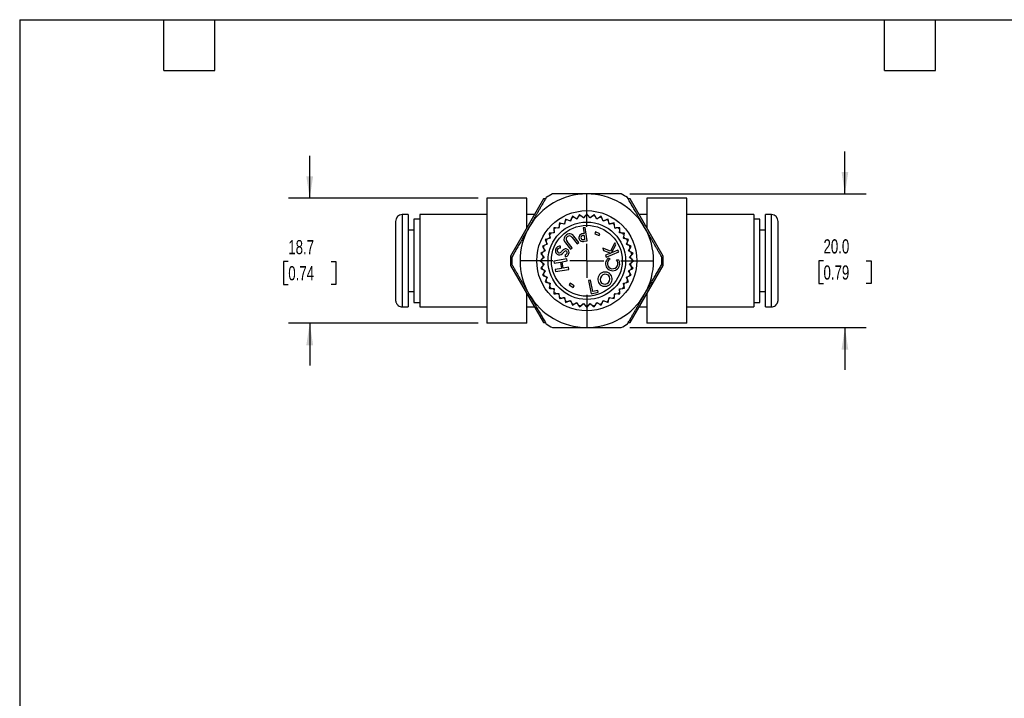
# Model space of a CAD drawing. Header units: millimetres. Extents: x 6 to 273, y 6 to 210.
# Tile 6 of 14: x 6 to 154, y 108 to 210. Entities that reach past the tile are written whole.
import ezdxf

# ---------------------------------------------------------------- set-up
doc = ezdxf.new("R2010")
doc.units = ezdxf.units.MM
doc.linetypes.add('SLD-Center', pattern=[19.05, 15.24, -1.27, 1.27, -1.27])
doc.linetypes.add('SLD-Solid', pattern=[0])
doc.layers.add('CENTER', color=40, linetype='SLD-Center')
doc.layers.add('DIMENSIONS', color=140, linetype='SLD-Solid', lineweight=25)
doc.layers.add('TEXT', color=140, linetype='SLD-Solid', lineweight=25)
doc.styles.add('SLDTEXTSTYLE0', font='TXT', dxfattribs={"width": 0.7})
doc.dimstyles.new('SLDDIMSTYLE0', dxfattribs={"dimtxt": 2.158008, "dimasz": 3.302, "dimexe": 0, "dimexo": 0.0625, "dimgap": 0.539502, "dimtad": 0, "dimtih": 1, "dimtoh": 1, "dimdec": 1, "dimrnd": 1e-09, "dimzin": 12, "dimdsep": 46, "dimtxsty": 'SLDTEXTSTYLE0', "dimsah": 1, "dimcen": 0.09, "dimadec": 0, "dimazin": 3, "dimtfac": 1, "dimtdec": 1, "dimtmove": 0, "dimatfit": 0, "dimfxl": 0, "dimfrac": 2, "dimtolj": 1, "dimtzin": 12, "dimarcsym": 0})
doc.dimstyles.new('SLDDIMSTYLE5', dxfattribs={"dimtxt": 2.158008, "dimasz": 3.302, "dimexe": 0, "dimexo": 0.0625, "dimgap": 0.539502, "dimtad": 0, "dimtih": 1, "dimtoh": 1, "dimdec": 1, "dimrnd": 1e-09, "dimzin": 4, "dimdsep": 46, "dimtxsty": 'SLDTEXTSTYLE0', "dimsah": 1, "dimcen": 0.09, "dimadec": 0, "dimazin": 1, "dimtfac": 1, "dimtdec": 1, "dimtmove": 0, "dimatfit": 0, "dimfxl": 0, "dimfrac": 2, "dimtolj": 1, "dimtzin": 12, "dimarcsym": 0})

# ---------------------------------------------------------------- blocks, each defined once
blk = doc.blocks.new('_D_7')
at = {"layer": 'DIMENSIONS'}
for p, q in [((49.79, 182.81), (49.79, 189.16)), ((75.02, 182.81), (46.61, 182.81)), ((46.58, 173.35), (45.86, 173.35)), ((45.86, 173.35), (45.86, 169.92)), ((53, 173.35), (53.72, 173.35)), ((53.72, 173.35), (53.72, 169.92)), ((45.86, 169.92), (46.58, 169.92)), ((53.72, 169.92), (53, 169.92)), ((75.02, 164.11), (46.61, 164.11)), ((49.79, 164.11), (49.79, 157.76))]:
    blk.add_line(p, q, dxfattribs=at)
for points in [[(49.79, 182.81), (50.3, 186.11), (49.28, 186.11)], [(49.79, 164.11), (49.28, 160.81), (50.3, 160.81)]]:
    blk.add_solid(points, dxfattribs=at)
at = {"layer": 'DIMENSIONS', "char_height": 2.117, "attachment_point": 1, "style": 'SLDTEXTSTYLE0'}
for s, insert in [('18.7', (46.58, 176.56)), ('0.74', (46.58, 172.65))]:
    blk.add_mtext(s, dxfattribs=dict(at, insert=insert))
blk = doc.blocks.new('_D_8')
at = {"layer": 'DIMENSIONS'}
for p, q in [((129.95, 183.46), (129.95, 189.81)), ((97.72, 183.46), (133.12, 183.46)), ((126.74, 173.46), (126.02, 173.46)), ((126.02, 173.46), (126.02, 170.03)), ((133.15, 173.46), (133.88, 173.46)), ((133.88, 173.46), (133.88, 170.03)), ((126.02, 170.03), (126.74, 170.03)), ((133.88, 170.03), (133.15, 170.03)), ((97.72, 163.46), (133.12, 163.46)), ((129.95, 163.46), (129.95, 157.11))]:
    blk.add_line(p, q, dxfattribs=at)
for points in [[(129.95, 183.46), (130.45, 186.76), (129.44, 186.76)], [(129.95, 163.46), (129.44, 160.16), (130.45, 160.16)]]:
    blk.add_solid(points, dxfattribs=at)
at = {"layer": 'DIMENSIONS', "char_height": 2.117, "attachment_point": 1, "style": 'SLDTEXTSTYLE0'}
for s, insert in [('20.0', (126.74, 176.67)), ('0.79', (126.74, 172.76))]:
    blk.add_mtext(s, dxfattribs=dict(at, insert=insert))
blk = doc.blocks.new('SW_CENTERMARKSYMBOL_3')
at = {"layer": 'CENTER', "color": 0}
for p, q in [((0, 5.08), (0, 10.04)), ((0, 0), (0, 2.54)), ((-5.08, 0), (-10.04, 0)), ((0, 0), (-2.54, 0)), ((0, 0), (0, -2.54)), ((0, 0), (2.54, 0)), ((5.08, 0), (10.04, 0)), ((0, -5.08), (0, -10.04))]:
    blk.add_line(p, q, dxfattribs=at)

msp = doc.modelspace()

# ---------------------------------------------------------------- linework, layer by layer
for p, q in [((76.29, 182.81), (76.29, 164.11)), ((82.29, 182.81), (76.29, 182.81)), ((84.8, 182.71), (79.86, 174.16)), ((82.29, 178.37), (82.29, 182.81)), ((85.09, 182.71), (84.8, 182.71)), ((97.79, 182.71), (97.5, 182.71)), ((102.72, 174.16), (97.79, 182.71)), ((100.29, 182.81), (100.29, 178.37)), ((106.29, 182.81), (100.29, 182.81)), ((106.29, 164.11), (106.29, 182.81)), ((64.54, 180.36), (63.64, 180.36)), ((63.64, 180.36), (63.64, 166.56)), ((64.54, 180.36), (64.54, 166.56)), ((76.29, 180.36), (66.29, 180.36)), ((66.29, 180.36), (66.29, 166.56)), ((83.44, 180.36), (82.29, 180.36)), ((89.13, 180.12), (89.03, 179.87)), ((89.36, 179.98), (89.13, 180.12)), ((89.79, 179.71), (89.36, 179.98)), ((90.06, 180.15), (89.79, 179.71)), ((90.2, 180.37), (90.06, 180.15)), ((90.4, 180.2), (90.2, 180.37)), ((90.79, 179.87), (90.4, 180.2)), ((91.12, 180.26), (90.79, 179.87)), ((91.29, 180.46), (91.12, 180.26)), ((91.46, 180.26), (91.29, 180.46)), ((91.8, 179.87), (91.46, 180.26)), ((92.18, 180.2), (91.8, 179.87)), ((92.39, 180.37), (92.18, 180.2)), ((92.53, 180.15), (92.39, 180.37)), ((92.79, 179.71), (92.53, 180.15)), ((93.23, 179.98), (92.79, 179.71)), ((93.45, 180.12), (93.23, 179.98)), ((93.56, 179.87), (93.45, 180.12)), ((100.29, 180.36), (99.14, 180.36)), ((116.29, 180.36), (106.29, 180.36)), ((116.29, 180.36), (116.29, 166.56)), ((118.94, 180.36), (118.04, 180.36)), ((118.04, 166.56), (118.04, 180.36)), ((118.94, 166.56), (118.94, 180.36)), ((62.64, 179.36), (62.64, 167.61)), ((66.29, 179.71), (65.39, 179.71)), ((65.39, 179.71), (65.39, 167.21)), ((86.96, 178.37), (87.13, 178.51)), ((87.16, 178.86), (87.12, 178.35)), ((87.18, 179.12), (87.16, 178.86)), ((87.44, 179.06), (87.18, 179.12)), ((87.93, 178.94), (87.44, 179.06)), ((88.05, 179.44), (87.93, 178.94)), ((88.11, 179.7), (88.05, 179.44)), ((88.36, 179.59), (88.11, 179.7)), ((88.83, 179.4), (88.36, 179.59)), ((88.7, 179.47), (88.88, 179.55)), ((89.03, 179.87), (88.83, 179.4)), ((89.67, 179.8), (89.86, 179.85)), ((92.72, 179.85), (92.91, 179.8)), ((93.75, 179.4), (93.56, 179.87)), ((93.7, 179.55), (93.89, 179.47)), ((94.22, 179.59), (93.75, 179.4)), ((94.47, 179.7), (94.22, 179.59)), ((94.53, 179.44), (94.47, 179.7)), ((94.65, 178.94), (94.53, 179.44)), ((95.15, 179.06), (94.65, 178.94)), ((95.41, 179.12), (95.15, 179.06)), ((95.43, 178.86), (95.41, 179.12)), ((95.47, 178.35), (95.43, 178.86)), ((95.46, 178.51), (95.63, 178.36)), ((117.19, 179.71), (116.29, 179.71)), ((117.19, 167.21), (117.19, 179.71)), ((119.94, 167.61), (119.94, 179.36)), ((65.39, 178.06), (64.54, 178.06)), ((85.89, 177.59), (85.63, 177.57)), ((85.63, 177.57), (85.69, 177.31)), ((85.65, 176.79), (85.76, 176.96)), ((85.69, 177.31), (85.81, 176.82)), ((86.4, 177.63), (85.89, 177.59)), ((86.23, 177.62), (86.38, 177.79)), ((86.34, 178.41), (86.36, 178.14)), ((86.61, 178.39), (86.34, 178.41)), ((86.36, 178.14), (86.4, 177.63)), ((87.12, 178.35), (86.61, 178.39)), ((90.11, 176.18), (89.34, 177.15)), ((91.06, 178.42), (90.75, 178.38)), ((90.75, 178.38), (90.88, 177.52)), ((91.01, 176.66), (90.92, 177.25)), ((91.35, 176.45), (91.06, 178.42)), ((92.57, 177.77), (92.47, 177.51)), ((92.47, 177.51), (93.14, 177.25)), ((93.24, 177.5), (92.57, 177.77)), ((93.14, 177.25), (93.24, 177.5)), ((95.98, 178.39), (95.47, 178.35)), ((96.24, 178.41), (95.98, 178.39)), ((96.18, 177.63), (96.22, 178.14)), ((96.69, 177.59), (96.18, 177.63)), ((96.21, 177.79), (96.34, 177.63)), ((96.22, 178.14), (96.24, 178.41)), ((96.95, 177.57), (96.69, 177.59)), ((96.77, 176.82), (96.89, 177.31)), ((96.89, 177.31), (96.95, 177.57)), ((118.04, 178.06), (117.19, 178.06)), ((84.88, 175.72), (84.63, 175.62)), ((84.63, 175.62), (84.77, 175.39)), ((85.35, 175.92), (84.88, 175.72)), ((85.31, 176.7), (85.05, 176.64)), ((85.05, 176.64), (85.16, 176.39)), ((85.16, 176.39), (85.35, 175.92)), ((85.81, 176.82), (85.31, 176.7)), ((87.33, 175.35), (87.33, 175.65)), ((88.08, 176.15), (88.85, 175.18)), ((89.11, 175.38), (88.34, 176.35)), ((89.08, 176.94), (89.85, 175.98)), ((89.85, 175.98), (90.11, 176.18)), ((90.91, 176.39), (91.35, 176.45)), ((95.51, 176.16), (94.84, 174.88)), ((94.98, 174.66), (95.65, 175.82)), ((95.65, 175.82), (95.51, 176.16)), ((97.27, 176.7), (96.77, 176.82)), ((96.83, 176.96), (96.93, 176.79)), ((97.23, 175.92), (97.43, 176.39)), ((97.7, 175.72), (97.23, 175.92)), ((97.53, 176.64), (97.27, 176.7)), ((97.43, 176.39), (97.53, 176.64)), ((97.95, 175.62), (97.7, 175.72)), ((97.81, 175.39), (97.95, 175.62)), ((84.6, 174.69), (84.38, 174.55)), ((84.38, 174.55), (84.55, 174.35)), ((84.55, 174.35), (84.88, 173.96)), ((85.04, 174.96), (84.6, 174.69)), ((84.76, 173.88), (84.77, 174.07)), ((84.77, 175.39), (85.04, 174.96)), ((84.9, 174.89), (84.95, 175.08)), ((87.68, 175.02), (87.5, 174.82)), ((87.64, 174.56), (87.85, 174.77)), ((88.04, 174.34), (88.07, 174.07)), ((88.85, 175.18), (89.11, 175.38)), ((93.67, 175.32), (93.8, 175)), ((94.84, 174.88), (93.67, 175.32)), ((93.8, 175), (94.9, 174.62)), ((94.9, 174.62), (94.09, 174.29)), ((94.09, 174.29), (94.21, 174.01)), ((94.21, 174.01), (96.08, 174.78)), ((95.96, 175.06), (94.98, 174.66)), ((96.08, 174.78), (95.96, 175.06)), ((97.54, 174.96), (97.81, 175.39)), ((97.98, 174.69), (97.54, 174.96)), ((97.64, 175.08), (97.68, 174.9)), ((97.7, 173.96), (98.03, 174.35)), ((97.81, 174.07), (97.83, 173.88)), ((98.21, 174.55), (97.98, 174.69)), ((98.03, 174.35), (98.21, 174.55)), ((79.86, 172.75), (84.8, 164.21)), ((84.49, 173.63), (84.29, 173.46)), ((84.29, 173.46), (84.49, 173.29)), ((84.55, 172.57), (84.38, 172.36)), ((84.88, 173.96), (84.49, 173.63)), ((84.49, 173.29), (84.88, 172.95)), ((84.88, 172.95), (84.55, 172.57)), ((88.31, 173.74), (86.33, 173.39)), ((86.33, 173.39), (86.39, 173.08)), ((86.39, 173.08), (87.34, 173.25)), ((87.34, 173.25), (87.5, 172.3)), ((87.59, 173.29), (88.36, 173.43)), ((87.76, 172.35), (87.59, 173.29)), ((88.36, 173.43), (88.31, 173.74)), ((94.8, 173.77), (94.47, 173.83)), ((94.78, 173.76), (94.8, 173.77)), ((96.07, 173.55), (95.74, 173.61)), ((98.09, 173.63), (97.7, 173.96)), ((97.7, 172.95), (98.09, 173.29)), ((98.03, 172.57), (97.7, 172.95)), ((97.79, 164.21), (102.72, 172.75)), ((98.21, 172.36), (98.03, 172.57)), ((98.29, 173.46), (98.09, 173.63)), ((98.09, 173.29), (98.29, 173.46)), ((84.38, 172.36), (84.6, 172.22)), ((84.6, 172.22), (85.04, 171.96)), ((84.77, 171.52), (84.63, 171.29)), ((84.63, 171.29), (84.88, 171.19)), ((85.04, 171.96), (84.77, 171.52)), ((84.88, 171.19), (85.35, 171)), ((87.5, 172.3), (86.55, 172.14)), ((86.55, 172.14), (86.61, 171.83)), ((86.61, 171.83), (88.58, 172.17)), ((88.53, 172.48), (87.76, 172.35)), ((88.58, 172.17), (88.53, 172.48)), ((97.23, 171), (97.7, 171.19)), ((97.54, 171.96), (97.98, 172.22)), ((97.81, 171.52), (97.54, 171.96)), ((97.7, 171.19), (97.95, 171.29)), ((97.95, 171.29), (97.81, 171.52)), ((97.98, 172.22), (98.21, 172.36)), ((85.16, 170.53), (85.05, 170.28)), ((85.05, 170.28), (85.31, 170.22)), ((85.35, 171), (85.16, 170.53)), ((85.28, 170.85), (85.2, 171.06)), ((85.31, 170.22), (85.81, 170.1)), ((85.69, 169.6), (85.63, 169.34)), ((85.77, 169.94), (85.65, 170.12)), ((85.81, 170.1), (85.69, 169.6)), ((88.79, 170.08), (88.65, 169.85)), ((88.65, 169.85), (89.26, 169.47)), ((89.41, 169.7), (88.79, 170.08)), ((89.26, 169.47), (89.41, 169.7)), ((91.83, 170.55), (91.52, 170.48)), ((91.52, 170.48), (91.96, 168.53)), ((92.21, 168.86), (91.83, 170.55)), ((96.77, 170.1), (97.27, 170.22)), ((96.89, 169.6), (96.77, 170.1)), ((96.93, 170.12), (96.82, 169.94)), ((96.95, 169.34), (96.89, 169.6)), ((97.43, 170.53), (97.23, 171)), ((97.27, 170.22), (97.53, 170.28)), ((97.38, 171.05), (97.3, 170.84)), ((97.53, 170.28), (97.43, 170.53)), ((64.54, 168.86), (65.39, 168.86)), ((82.29, 164.11), (82.29, 168.55)), ((85.63, 169.34), (85.89, 169.32)), ((85.89, 169.32), (86.4, 169.28)), ((86.36, 168.77), (86.34, 168.51)), ((86.34, 168.51), (86.61, 168.53)), ((86.4, 169.28), (86.36, 168.77)), ((86.61, 168.53), (87.12, 168.57)), ((87.11, 168.41), (86.97, 168.54)), ((87.12, 168.57), (87.16, 168.06)), ((91.96, 168.53), (92.99, 168.76)), ((92.93, 169.02), (92.21, 168.86)), ((92.99, 168.76), (92.93, 169.02)), ((95.43, 168.06), (95.47, 168.57)), ((95.47, 168.57), (95.98, 168.53)), ((95.62, 168.54), (95.47, 168.42)), ((95.98, 168.53), (96.24, 168.51)), ((96.18, 169.28), (96.69, 169.32)), ((96.22, 168.77), (96.18, 169.28)), ((96.24, 168.51), (96.22, 168.77)), ((96.69, 169.32), (96.95, 169.34)), ((100.29, 168.55), (100.29, 164.11)), ((117.19, 168.86), (118.04, 168.86)), ((63.04, 166.76), (63.04, 166.8)), ((65.39, 167.21), (66.29, 167.21)), ((87.16, 168.06), (87.18, 167.79)), ((87.18, 167.79), (87.44, 167.86)), ((87.44, 167.86), (87.93, 167.98)), ((87.95, 167.82), (87.79, 167.92)), ((87.93, 167.98), (88.05, 167.48)), ((88.05, 167.48), (88.11, 167.22)), ((88.11, 167.22), (88.36, 167.32)), ((88.36, 167.32), (88.83, 167.52)), ((88.87, 167.37), (88.7, 167.44)), ((88.83, 167.52), (89.03, 167.05)), ((89.03, 167.05), (89.13, 166.8)), ((89.13, 166.8), (89.36, 166.94)), ((89.36, 166.94), (89.79, 167.21)), ((89.79, 167.21), (90.06, 166.77)), ((90.06, 166.77), (90.2, 166.54)), ((90.2, 166.54), (90.4, 166.72)), ((90.4, 166.72), (90.79, 167.05)), ((90.88, 166.92), (90.66, 166.94)), ((90.79, 167.05), (91.12, 166.66)), ((91.12, 166.66), (91.29, 166.46)), ((91.29, 166.46), (91.46, 166.66)), ((91.46, 166.66), (91.8, 167.05)), ((91.92, 166.94), (91.7, 166.92)), ((91.8, 167.05), (92.18, 166.72)), ((92.18, 166.72), (92.39, 166.54)), ((92.39, 166.54), (92.53, 166.77)), ((92.53, 166.77), (92.79, 167.21)), ((92.79, 167.21), (93.23, 166.94)), ((93.23, 166.94), (93.45, 166.8)), ((93.45, 166.8), (93.56, 167.05)), ((93.56, 167.05), (93.75, 167.52)), ((93.89, 167.45), (93.71, 167.37)), ((93.75, 167.52), (94.22, 167.32)), ((94.22, 167.32), (94.47, 167.22)), ((94.47, 167.22), (94.53, 167.48)), ((94.53, 167.48), (94.65, 167.98)), ((94.8, 167.92), (94.63, 167.82)), ((94.65, 167.98), (95.15, 167.86)), ((95.15, 167.86), (95.41, 167.79)), ((95.41, 167.79), (95.43, 168.06)), ((116.29, 167.21), (117.19, 167.21)), ((119.54, 166.8), (119.54, 166.76)), ((63.64, 166.56), (64.54, 166.56)), ((66.29, 166.56), (76.29, 166.56)), ((82.29, 166.56), (83.44, 166.56)), ((99.14, 166.56), (100.29, 166.56)), ((106.29, 166.56), (116.29, 166.56)), ((118.04, 166.56), (118.94, 166.56)), ((82.29, 164.11), (76.29, 164.11)), ((84.8, 164.21), (85.09, 164.21)), ((97.5, 164.21), (97.79, 164.21)), ((106.29, 164.11), (100.29, 164.11))]:
    msp.add_line(p, q)
at = {"flags": 128}
for points in [[(90.68, 179.98), (90.7, 179.98), (90.88, 179.99)], [(91.71, 179.99), (91.89, 179.98), (91.9, 179.98)], [(87.78, 178.99), (87.89, 179.05), (87.97, 179.1)], [(94.62, 179.1), (94.7, 179.05), (94.81, 178.99)], [(85.2, 175.87), (85.23, 175.93), (85.28, 176.05)], [(97.31, 176.05), (97.36, 175.93), (97.38, 175.88)], [(84.77, 172.85), (84.76, 173.01), (84.75, 173.05)], [(97.83, 173.06), (97.83, 173.01), (97.81, 172.84)], [(84.95, 171.83), (84.95, 171.83), (84.9, 172.04)], [(97.69, 172.04), (97.64, 171.83), (97.63, 171.82)], [(86.38, 169.12), (86.31, 169.21), (86.25, 169.28)], [(96.33, 169.28), (96.28, 169.21), (96.21, 169.13)], [(89.86, 167.07), (89.81, 167.08), (89.66, 167.11)], [(92.93, 167.12), (92.77, 167.08), (92.72, 167.07)]]:
    msp.add_lwpolyline(points, dxfattribs=at)
for radius in [7.5, 5.8, 5.31]:
    msp.add_circle((91.29, 173.46), radius)
for centre, radius, start, end in [((91.29, 173.46), 10, 90, 150), ((91.29, 173.46), 11.25, 117.266, 122.734), ((91.29, 173.46), 10, 30, 90), ((91.29, 173.46), 11.25, 57.266, 62.734), ((63.64, 179.36), 1, 90, 180), ((91.29, 173.46), 6.8, 106.5448, 109.4552), ((91.29, 173.46), 6.8, 97.5448, 100.4552), ((91.29, 173.46), 6.8, 88.5448, 91.4552), ((91.29, 173.46), 6.8, 79.5448, 82.4552), ((91.29, 173.46), 6.8, 70.5448, 73.4552), ((118.94, 179.36), 1, 0, 90), ((91.29, 173.46), 10, 150, 210), ((91.29, 173.46), 6.8, 124.5448, 127.4552), ((91.29, 173.46), 6.8, 115.5448, 118.4552), ((91.29, 173.46), 6.8, 61.5448, 64.4552), ((91.29, 173.46), 6.8, 52.5448, 55.4552), ((91.29, 173.46), 10, 330, 30), ((91.29, 173.46), 6.8, 142.5448, 145.4552), ((91.29, 173.46), 6.8, 133.5448, 136.4552), ((88.59, 176.67), 0.726, 143.0352, 226.1363), ((88.92, 176.39), 1.16, 106.8205, 141.9259), ((88.78, 176.56), 0.641, 98.5868, 151.1989), ((88.69, 176.76), 0.754, 31.2843, 98.5908), ((88.7, 177.1), 0.1, 80.5028, 99.4972), ((88.61, 176.64), 0.563, 32.1786, 79.094), ((90.7, 176.92), 0.588, 137.59, 239.0795), ((90.86, 176.55), 0.973, 88.9925, 127.989), ((90.64, 176.95), 0.231, 106.9058, 187.2077), ((91.09, 175.65), 1.61, 96.1731, 108.7434), ((91.29, 173.46), 6.8, 43.5448, 46.4552), ((91.29, 173.46), 6.8, 34.5448, 37.4552), ((91.29, 173.46), 6.8, 160.5448, 163.4552), ((91.29, 173.46), 6.8, 151.5448, 154.4552), ((87.26, 174.98), 0.675, 98.7413, 185.7682), ((87.22, 174.83), 0.825, 81.8487, 94.3117), ((88.67, 176.71), 0.484, 159.9784, 227.0548), ((90.7, 177.27), 0.907, 250.4009, 283.6316), ((90.69, 176.91), 0.28, 177.7024, 272.2976), ((90.71, 178.27), 1.63, 269.7886, 280.4292), ((91.29, 173.46), 6.8, 25.5448, 28.4552), ((91.29, 173.46), 6.8, 16.5448, 19.4552), ((91.29, 173.46), 11.45, 176.4663, 183.5337), ((91.29, 173.46), 6.8, 169.5448, 172.4552), ((87.18, 174.94), 0.591, 182.0041, 234.0889), ((87.18, 174.93), 0.59, 233.0214, 321.2459), ((87.23, 174.98), 0.374, 74.6765, 196.1926), ((87.18, 174.96), 0.315, 195.3943, 299.3305), ((87.03, 175.22), 0.613, 299.1504, 318.8518), ((88.11, 174.67), 0.554, 46.8798, 141.9606), ((88.26, 174.43), 0.531, 115.3425, 139.9184), ((88.12, 174.69), 0.238, 9.8993, 111.841), ((87.98, 174.71), 0.372, 278.2467, 3.3668), ((88.04, 174.62), 0.555, 272.319, 329.7559), ((88.03, 174.69), 0.606, 324.9061, 39.7622), ((91.29, 173.46), 6.8, 7.5448, 10.4552), ((91.29, 173.46), 11.45, 356.4663, 3.5337), ((91.29, 173.46), 11.25, 177.266, 182.734), ((91.29, 173.46), 6.8, 178.5448, 181.4552), ((91.29, 173.46), 6.8, 187.5448, 190.4552), ((95.16, 173.02), 1.06, 130.2603, 30.1678), ((95.16, 173.06), 0.795, 118.8396, 43.5156), ((91.29, 173.46), 6.8, 349.5448, 352.4552), ((91.29, 173.46), 6.8, 358.5448, 1.4552), ((91.29, 173.46), 11.25, 357.266, 2.734), ((91.29, 173.46), 6.8, 196.5448, 199.4552), ((94.03, 170.69), 1.09, 51.0646, 228.6786), ((94.05, 170.67), 0.77, 52.3124, 225.442), ((93.99, 170.72), 1.09, 231.0646, 48.6786), ((93.98, 170.73), 0.77, 232.3124, 45.442), ((91.29, 173.46), 6.8, 340.5448, 343.4552), ((91.29, 173.46), 6.8, 205.5448, 208.4552), ((91.29, 173.46), 6.8, 214.5448, 217.4552), ((91.29, 173.46), 6.8, 322.5448, 325.4552), ((91.29, 173.46), 6.8, 331.5448, 334.4552), ((91.29, 173.46), 10, 210, 270), ((91.29, 173.46), 6.8, 223.5448, 226.4552), ((91.29, 173.46), 10, 270, 330), ((91.29, 173.46), 6.8, 313.5448, 316.4552), ((63.64, 167.56), 1, 233.1301, 270), ((91.29, 173.46), 6.8, 232.5448, 235.4552), ((91.29, 173.46), 6.8, 241.5448, 244.4552), ((91.29, 173.46), 6.8, 250.5448, 253.4552), ((91.29, 173.46), 6.8, 259.5448, 262.4552), ((91.29, 173.46), 6.8, 268.5448, 271.4552), ((91.29, 173.46), 6.8, 277.5448, 280.4552), ((91.29, 173.46), 6.8, 286.5448, 289.4552), ((91.29, 173.46), 6.8, 295.5448, 298.4552), ((91.29, 173.46), 6.8, 304.5448, 307.4552), ((118.94, 167.56), 1, 270, 306.8699), ((91.29, 173.46), 11.25, 237.266, 242.734), ((91.29, 173.46), 11.25, 297.266, 302.734)]:
    msp.add_arc(centre, radius, start, end)
for points, knots in [([(85.21, 182.92), (85.12, 182.77), (84.95, 182.46), (84.69, 182.01), (84.44, 181.58), (84.18, 181.14), (83.93, 180.7), (83.67, 180.26), (83.41, 179.81), (83.15, 179.36), (82.89, 178.91), (82.72, 178.61), (82.63, 178.46)], [0, 0, 0, 0, 0.106232, 0.207478, 0.30571, 0.40284, 0.5007, 0.600258, 0.700745, 0.801354, 0.901335, 1, 1, 1, 1]), ([(91.29, 183.46), (91.16, 183.46), (90.91, 183.46), (90.53, 183.46), (90.15, 183.46), (89.77, 183.46), (89.39, 183.46), (89.01, 183.46), (88.48, 183.46), (87.81, 183.46), (86.98, 183.46), (86.42, 183.46), (86.14, 183.46)], [0, 0, 0, 0, 0.073025, 0.1461, 0.219409, 0.292795, 0.366083, 0.439076, 0.511559, 0.670879, 0.830826, 1, 1, 1, 1]), ([(96.45, 183.46), (96.27, 183.46), (95.92, 183.46), (95.4, 183.46), (94.9, 183.46), (94.4, 183.46), (93.9, 183.46), (93.38, 183.46), (92.86, 183.46), (92.33, 183.46), (91.81, 183.46), (91.46, 183.46), (91.29, 183.46)], [0, 0, 0, 0, 0.105732, 0.206447, 0.304207, 0.401013, 0.498779, 0.598513, 0.699369, 0.800449, 0.900916, 1, 1, 1, 1]), ([(99.95, 178.46), (99.89, 178.57), (99.76, 178.79), (99.57, 179.12), (99.38, 179.45), (99.19, 179.78), (99, 180.11), (98.81, 180.44), (98.62, 180.77), (98.38, 181.19), (98.08, 181.7), (97.73, 182.31), (97.49, 182.71), (97.38, 182.92)], [0, 0, 0, 0, 0.0734339, 0.146759, 0.2193338, 0.2923658, 0.3657913, 0.4393804, 0.5128789, 0.5860094, 0.7215134, 0.8574361, 1, 1, 1, 1]), ([(89.07, 179.98), (89.06, 179.95), (89.03, 179.87), (88.98, 179.77), (88.94, 179.67), (88.9, 179.57), (88.87, 179.48), (88.84, 179.43), (88.83, 179.4)], [0, 0, 0, 0, 0.1692955, 0.3358836, 0.5009041, 0.6655673, 0.8321075, 1, 1, 1, 1]), ([(90.12, 180.25), (90.1, 180.22), (90.06, 180.15), (90, 180.05), (89.94, 179.96), (89.89, 179.87), (89.84, 179.79), (89.81, 179.73), (89.79, 179.71)], [0, 0, 0, 0, 0.169296, 0.335884, 0.500904, 0.665567, 0.832108, 1, 1, 1, 1]), ([(91.2, 180.35), (91.17, 180.32), (91.12, 180.26), (91.05, 180.17), (90.98, 180.09), (90.91, 180.01), (90.85, 179.93), (90.81, 179.89), (90.79, 179.87)], [0, 0, 0, 0, 0.1692956, 0.3358839, 0.5009045, 0.6655676, 0.8321078, 1, 1, 1, 1]), ([(92.28, 180.28), (92.25, 180.25), (92.19, 180.2), (92.1, 180.13), (92.02, 180.06), (91.94, 179.99), (91.86, 179.93), (91.82, 179.89), (91.8, 179.87)], [0, 0, 0, 0, 0.169296, 0.335884, 0.500905, 0.665568, 0.832108, 1, 1, 1, 1]), ([(93.33, 180.04), (93.3, 180.02), (93.23, 179.98), (93.13, 179.92), (93.04, 179.86), (92.95, 179.81), (92.87, 179.76), (92.82, 179.73), (92.79, 179.71)], [0, 0, 0, 0, 0.169296, 0.335884, 0.500904, 0.665567, 0.832108, 1, 1, 1, 1]), ([(82.63, 178.46), (82.57, 178.35), (82.44, 178.13), (82.25, 177.8), (82.06, 177.47), (81.87, 177.14), (81.68, 176.81), (81.49, 176.48), (81.3, 176.15), (81.06, 175.73), (80.76, 175.22), (80.41, 174.61), (80.18, 174.2), (80.05, 173.99)], [0, 0, 0, 0, 0.073434, 0.146759, 0.219334, 0.292366, 0.365791, 0.43938, 0.512879, 0.586009, 0.721513, 0.857436, 1, 1, 1, 1]), ([(87.17, 178.98), (87.16, 178.94), (87.16, 178.86), (87.15, 178.75), (87.14, 178.64), (87.13, 178.53), (87.12, 178.44), (87.12, 178.38), (87.12, 178.35)], [0, 0, 0, 0, 0.169295, 0.335884, 0.500904, 0.665567, 0.832107, 1, 1, 1, 1]), ([(88.08, 179.56), (88.07, 179.52), (88.05, 179.44), (88.03, 179.33), (88, 179.22), (87.98, 179.12), (87.95, 179.03), (87.94, 178.97), (87.93, 178.94)], [0, 0, 0, 0, 0.169295, 0.335884, 0.500904, 0.665567, 0.832107, 1, 1, 1, 1]), ([(94.34, 179.64), (94.3, 179.62), (94.23, 179.59), (94.12, 179.55), (94.02, 179.51), (93.93, 179.47), (93.83, 179.43), (93.78, 179.41), (93.75, 179.4)], [0, 0, 0, 0, 0.169295, 0.335884, 0.500904, 0.665567, 0.832108, 1, 1, 1, 1]), ([(95.27, 179.09), (95.23, 179.08), (95.15, 179.06), (95.04, 179.03), (94.93, 179.01), (94.83, 178.98), (94.74, 178.96), (94.68, 178.95), (94.65, 178.94)], [0, 0, 0, 0, 0.1692954, 0.3358836, 0.5009041, 0.6655672, 0.8321075, 1, 1, 1, 1]), ([(102.53, 173.99), (102.44, 174.15), (102.26, 174.45), (102, 174.9), (101.75, 175.34), (101.5, 175.77), (101.25, 176.21), (100.99, 176.66), (100.73, 177.11), (100.47, 177.56), (100.21, 178.01), (100.04, 178.31), (99.95, 178.46)], [0, 0, 0, 0, 0.106232, 0.207478, 0.30571, 0.40284, 0.5007, 0.600258, 0.700745, 0.801354, 0.901335, 1, 1, 1, 1]), ([(85.66, 177.43), (85.67, 177.39), (85.69, 177.32), (85.72, 177.21), (85.74, 177.1), (85.77, 177), (85.79, 176.9), (85.8, 176.85), (85.81, 176.82)], [0, 0, 0, 0, 0.169295, 0.335884, 0.500904, 0.665567, 0.832107, 1, 1, 1, 1]), ([(86.35, 178.27), (86.36, 178.23), (86.36, 178.15), (86.37, 178.03), (86.38, 177.92), (86.39, 177.82), (86.4, 177.72), (86.4, 177.66), (86.4, 177.63)], [0, 0, 0, 0, 0.169295, 0.335884, 0.500904, 0.665567, 0.832107, 1, 1, 1, 1]), ([(96.1, 178.4), (96.06, 178.39), (95.98, 178.39), (95.87, 178.38), (95.76, 178.37), (95.65, 178.36), (95.56, 178.35), (95.5, 178.35), (95.47, 178.35)], [0, 0, 0, 0, 0.169295, 0.335884, 0.500904, 0.665567, 0.832107, 1, 1, 1, 1]), ([(96.81, 177.58), (96.77, 177.59), (96.69, 177.59), (96.58, 177.6), (96.47, 177.61), (96.37, 177.62), (96.27, 177.63), (96.21, 177.63), (96.18, 177.63)], [0, 0, 0, 0, 0.169295, 0.335884, 0.500904, 0.665567, 0.832107, 1, 1, 1, 1]), ([(84.71, 175.5), (84.73, 175.46), (84.77, 175.4), (84.83, 175.3), (84.89, 175.21), (84.94, 175.12), (84.99, 175.03), (85.02, 174.98), (85.04, 174.96)], [0, 0, 0, 0, 0.169296, 0.335884, 0.500904, 0.665567, 0.832108, 1, 1, 1, 1]), ([(85.11, 176.5), (85.12, 176.47), (85.16, 176.39), (85.2, 176.29), (85.24, 176.19), (85.28, 176.09), (85.32, 176), (85.34, 175.95), (85.35, 175.92)], [0, 0, 0, 0, 0.169295, 0.335884, 0.500904, 0.665567, 0.832108, 1, 1, 1, 1]), ([(97.39, 176.67), (97.35, 176.68), (97.27, 176.7), (97.16, 176.72), (97.06, 176.75), (96.96, 176.77), (96.86, 176.8), (96.8, 176.81), (96.77, 176.82)], [0, 0, 0, 0, 0.169295, 0.335884, 0.500904, 0.665567, 0.832107, 1, 1, 1, 1]), ([(97.82, 175.68), (97.78, 175.69), (97.71, 175.72), (97.6, 175.77), (97.5, 175.81), (97.4, 175.85), (97.31, 175.88), (97.26, 175.91), (97.23, 175.92)], [0, 0, 0, 0, 0.169295, 0.335884, 0.500904, 0.665567, 0.832108, 1, 1, 1, 1]), ([(84.47, 174.44), (84.5, 174.41), (84.55, 174.35), (84.62, 174.27), (84.69, 174.18), (84.76, 174.1), (84.82, 174.03), (84.86, 173.98), (84.88, 173.96)], [0, 0, 0, 0, 0.169296, 0.335884, 0.500905, 0.665568, 0.832108, 1, 1, 1, 1]), ([(98.08, 174.63), (98.05, 174.65), (97.98, 174.69), (97.88, 174.75), (97.79, 174.81), (97.7, 174.86), (97.62, 174.91), (97.57, 174.94), (97.54, 174.96)], [0, 0, 0, 0, 0.169296, 0.335884, 0.500904, 0.665567, 0.832108, 1, 1, 1, 1]), ([(80.05, 172.92), (80.14, 172.77), (80.32, 172.46), (80.58, 172.02), (80.83, 171.58), (81.08, 171.14), (81.33, 170.7), (81.59, 170.26), (81.85, 169.81), (82.11, 169.36), (82.37, 168.91), (82.55, 168.61), (82.63, 168.46)], [0, 0, 0, 0, 0.106232, 0.207478, 0.30571, 0.40284, 0.5007, 0.600258, 0.700745, 0.801354, 0.901335, 1, 1, 1, 1]), ([(84.4, 173.37), (84.43, 173.34), (84.49, 173.29), (84.58, 173.21), (84.66, 173.14), (84.74, 173.08), (84.81, 173.01), (84.86, 172.97), (84.88, 172.95)], [0, 0, 0, 0, 0.1692956, 0.3358839, 0.5009045, 0.6655676, 0.8321078, 1, 1, 1, 1]), ([(98.18, 173.55), (98.15, 173.58), (98.09, 173.63), (98.01, 173.7), (97.92, 173.77), (97.84, 173.84), (97.77, 173.9), (97.72, 173.94), (97.7, 173.96)], [0, 0, 0, 0, 0.169296, 0.335884, 0.500905, 0.665568, 0.832108, 1, 1, 1, 1]), ([(98.11, 172.47), (98.09, 172.5), (98.04, 172.56), (97.96, 172.65), (97.89, 172.73), (97.82, 172.81), (97.76, 172.89), (97.72, 172.93), (97.7, 172.95)], [0, 0, 0, 0, 0.169296, 0.335884, 0.500905, 0.665568, 0.832108, 1, 1, 1, 1]), ([(99.95, 168.46), (100.02, 168.57), (100.14, 168.79), (100.33, 169.12), (100.52, 169.45), (100.71, 169.78), (100.91, 170.11), (101.1, 170.44), (101.29, 170.77), (101.53, 171.19), (101.82, 171.7), (102.17, 172.31), (102.41, 172.71), (102.53, 172.92)], [0, 0, 0, 0, 0.073434, 0.146759, 0.219334, 0.292366, 0.365791, 0.43938, 0.512879, 0.586009, 0.721513, 0.857436, 1, 1, 1, 1]), ([(84.5, 172.29), (84.53, 172.27), (84.6, 172.23), (84.7, 172.17), (84.79, 172.11), (84.88, 172.06), (84.96, 172), (85.01, 171.97), (85.04, 171.96)], [0, 0, 0, 0, 0.169296, 0.335884, 0.500904, 0.665567, 0.832108, 1, 1, 1, 1]), ([(84.77, 171.24), (84.8, 171.22), (84.88, 171.19), (84.98, 171.15), (85.08, 171.11), (85.18, 171.07), (85.27, 171.03), (85.32, 171.01), (85.35, 171)], [0, 0, 0, 0, 0.169295, 0.335884, 0.500904, 0.665567, 0.832108, 1, 1, 1, 1]), ([(97.87, 171.42), (97.85, 171.45), (97.81, 171.52), (97.75, 171.62), (97.7, 171.71), (97.64, 171.8), (97.59, 171.88), (97.56, 171.93), (97.54, 171.96)], [0, 0, 0, 0, 0.169296, 0.335884, 0.500904, 0.665567, 0.832108, 1, 1, 1, 1]), ([(85.19, 170.25), (85.23, 170.24), (85.31, 170.22), (85.42, 170.19), (85.53, 170.17), (85.63, 170.14), (85.72, 170.12), (85.78, 170.11), (85.81, 170.1)], [0, 0, 0, 0, 0.169295, 0.335884, 0.500904, 0.665567, 0.832107, 1, 1, 1, 1]), ([(96.92, 169.48), (96.91, 169.52), (96.89, 169.6), (96.87, 169.71), (96.84, 169.82), (96.82, 169.92), (96.79, 170.01), (96.78, 170.07), (96.77, 170.1)], [0, 0, 0, 0, 0.1692954, 0.3358836, 0.5009041, 0.6655672, 0.8321075, 1, 1, 1, 1]), ([(97.47, 170.41), (97.46, 170.45), (97.43, 170.52), (97.38, 170.63), (97.34, 170.73), (97.3, 170.82), (97.27, 170.92), (97.24, 170.97), (97.23, 171)], [0, 0, 0, 0, 0.169295, 0.335884, 0.500904, 0.665567, 0.832108, 1, 1, 1, 1]), ([(82.63, 168.46), (82.7, 168.35), (82.82, 168.13), (83.01, 167.8), (83.2, 167.47), (83.39, 167.14), (83.58, 166.81), (83.77, 166.48), (83.96, 166.15), (84.21, 165.73), (84.5, 165.22), (84.86, 164.61), (85.09, 164.2), (85.21, 163.99)], [0, 0, 0, 0, 0.073434, 0.146759, 0.219334, 0.292366, 0.365791, 0.43938, 0.512879, 0.586009, 0.721513, 0.857436, 1, 1, 1, 1]), ([(85.77, 169.33), (85.81, 169.33), (85.89, 169.32), (86, 169.31), (86.11, 169.31), (86.22, 169.3), (86.31, 169.29), (86.37, 169.28), (86.4, 169.28)], [0, 0, 0, 0, 0.169295, 0.335884, 0.500904, 0.665567, 0.832107, 1, 1, 1, 1]), ([(86.48, 168.52), (86.52, 168.52), (86.6, 168.53), (86.72, 168.54), (86.83, 168.55), (86.93, 168.55), (87.03, 168.56), (87.09, 168.57), (87.12, 168.57)], [0, 0, 0, 0, 0.1692954, 0.3358835, 0.500904, 0.6655671, 0.8321074, 1, 1, 1, 1]), ([(95.42, 167.94), (95.42, 167.98), (95.43, 168.06), (95.44, 168.17), (95.44, 168.28), (95.45, 168.38), (95.46, 168.48), (95.46, 168.54), (95.47, 168.57)], [0, 0, 0, 0, 0.169295, 0.335884, 0.500904, 0.665567, 0.832107, 1, 1, 1, 1]), ([(96.23, 168.65), (96.23, 168.69), (96.22, 168.77), (96.21, 168.88), (96.2, 168.99), (96.2, 169.1), (96.19, 169.19), (96.18, 169.25), (96.18, 169.28)], [0, 0, 0, 0, 0.169295, 0.335884, 0.500904, 0.665567, 0.832107, 1, 1, 1, 1]), ([(97.38, 163.99), (97.46, 164.15), (97.64, 164.45), (97.9, 164.9), (98.15, 165.34), (98.4, 165.77), (98.66, 166.21), (98.91, 166.66), (99.17, 167.11), (99.43, 167.56), (99.69, 168.01), (99.87, 168.31), (99.95, 168.46)], [0, 0, 0, 0, 0.106232, 0.207478, 0.30571, 0.40284, 0.5007, 0.600258, 0.700745, 0.801354, 0.901335, 1, 1, 1, 1]), ([(62.64, 167.61), (62.64, 167.57), (62.64, 167.5), (62.66, 167.4), (62.69, 167.3), (62.73, 167.18), (62.8, 167.05), (62.89, 166.94), (62.97, 166.85), (63.02, 166.82), (63.04, 166.8)], [0, 0, 0, 0, 0.111612, 0.222867, 0.333981, 0.445118, 0.628388, 0.811613, 0.905814, 1, 1, 1, 1]), ([(87.32, 167.83), (87.36, 167.84), (87.43, 167.86), (87.54, 167.88), (87.65, 167.91), (87.75, 167.93), (87.85, 167.96), (87.9, 167.97), (87.93, 167.98)], [0, 0, 0, 0, 0.169295, 0.335884, 0.500904, 0.665567, 0.832107, 1, 1, 1, 1]), ([(88.25, 167.28), (88.28, 167.29), (88.36, 167.32), (88.46, 167.36), (88.56, 167.41), (88.66, 167.45), (88.75, 167.48), (88.8, 167.51), (88.83, 167.52)], [0, 0, 0, 0, 0.169295, 0.335884, 0.500904, 0.665567, 0.832108, 1, 1, 1, 1]), ([(89.25, 166.88), (89.28, 166.9), (89.35, 166.94), (89.45, 167), (89.54, 167.05), (89.63, 167.11), (89.72, 167.16), (89.77, 167.19), (89.79, 167.21)], [0, 0, 0, 0, 0.169296, 0.335884, 0.500904, 0.665567, 0.832108, 1, 1, 1, 1]), ([(90.31, 166.64), (90.34, 166.66), (90.4, 166.71), (90.48, 166.79), (90.57, 166.86), (90.64, 166.93), (90.72, 166.99), (90.76, 167.03), (90.79, 167.05)], [0, 0, 0, 0, 0.169296, 0.335884, 0.500905, 0.665568, 0.832108, 1, 1, 1, 1]), ([(91.38, 166.57), (91.41, 166.6), (91.46, 166.66), (91.54, 166.74), (91.61, 166.83), (91.67, 166.91), (91.74, 166.98), (91.78, 167.03), (91.8, 167.05)], [0, 0, 0, 0, 0.1692956, 0.3358839, 0.5009045, 0.6655676, 0.8321078, 1, 1, 1, 1]), ([(92.46, 166.67), (92.48, 166.7), (92.52, 166.77), (92.58, 166.87), (92.64, 166.96), (92.69, 167.05), (92.75, 167.13), (92.78, 167.18), (92.79, 167.21)], [0, 0, 0, 0, 0.169296, 0.335884, 0.500904, 0.665567, 0.832108, 1, 1, 1, 1]), ([(93.51, 166.93), (93.53, 166.97), (93.56, 167.04), (93.6, 167.15), (93.64, 167.25), (93.68, 167.35), (93.72, 167.44), (93.74, 167.49), (93.75, 167.52)], [0, 0, 0, 0, 0.169295, 0.335884, 0.500904, 0.665567, 0.832108, 1, 1, 1, 1]), ([(94.5, 167.36), (94.51, 167.4), (94.53, 167.48), (94.56, 167.59), (94.58, 167.69), (94.61, 167.79), (94.63, 167.89), (94.64, 167.95), (94.65, 167.98)], [0, 0, 0, 0, 0.169295, 0.335884, 0.500904, 0.665567, 0.832107, 1, 1, 1, 1]), ([(119.54, 166.8), (119.57, 166.82), (119.61, 166.86), (119.68, 166.92), (119.74, 166.99), (119.79, 167.07), (119.83, 167.15), (119.87, 167.23), (119.91, 167.33), (119.94, 167.46), (119.94, 167.56), (119.94, 167.61)], [0, 0, 0, 0, 0.09785, 0.195764, 0.293705, 0.391656, 0.489643, 0.587638, 0.685609, 0.84281, 1, 1, 1, 1]), ([(86.14, 163.46), (86.32, 163.46), (86.66, 163.46), (87.18, 163.46), (87.68, 163.46), (88.18, 163.46), (88.69, 163.46), (89.2, 163.46), (89.73, 163.46), (90.25, 163.46), (90.77, 163.46), (91.12, 163.46), (91.29, 163.46)], [0, 0, 0, 0, 0.105732, 0.206447, 0.304207, 0.401013, 0.498779, 0.598513, 0.699369, 0.800449, 0.900916, 1, 1, 1, 1]), ([(91.29, 163.46), (91.42, 163.46), (91.67, 163.46), (92.05, 163.46), (92.44, 163.46), (92.82, 163.46), (93.2, 163.46), (93.58, 163.46), (94.1, 163.46), (94.77, 163.46), (95.61, 163.46), (96.16, 163.46), (96.45, 163.46)], [0, 0, 0, 0, 0.0730253, 0.1460997, 0.2194088, 0.2927953, 0.3660829, 0.4390756, 0.5115588, 0.6708795, 0.8308255, 1, 1, 1, 1])]:
    msp.add_open_spline(points, degree=3, knots=knots)
at = {"layer": 'TEXT'}
for p, q in [((6.35, 209.55), (273.05, 209.55)), ((6.35, 209.55), (6.35, 6.35)), ((27.94, 201.93), (27.94, 209.55)), ((35.56, 201.93), (35.56, 209.55)), ((135.89, 201.93), (135.89, 209.55)), ((143.51, 201.93), (143.51, 209.55)), ((27.94, 201.93), (35.56, 201.93)), ((135.89, 201.93), (143.51, 201.93))]:
    msp.add_line(p, q, dxfattribs=at)

# ---------------------------------------------------------------- block references
at = {"layer": 'CENTER'}
msp.add_blockref('SW_CENTERMARKSYMBOL_3', (91.29, 173.46), dxfattribs=at)

# ---------------------------------------------------------------- dimensions: what is measured, and where the dimension line sits
at = {"layer": 'DIMENSIONS'}
for base, p1, p2, dimstyle, picture, middle in [((49.79, 164.11), (76.29, 182.81), (76.29, 164.11), 'SLDDIMSTYLE0', '_D_7', (49.79, 173.35)), ((129.95, 163.46), (96.45, 183.46), (96.45, 163.46), 'SLDDIMSTYLE5', '_D_8', (129.95, 173.46))]:
    dim = msp.add_linear_dim(base=base, p1=p1, p2=p2, angle=90, dimstyle=dimstyle, dxfattribs=at)
    dim.commit()
    dim.dimension.update_dxf_attribs({"geometry": picture, "text_midpoint": middle, "dimtype": 160})

doc.saveas('drawing.dxf')
